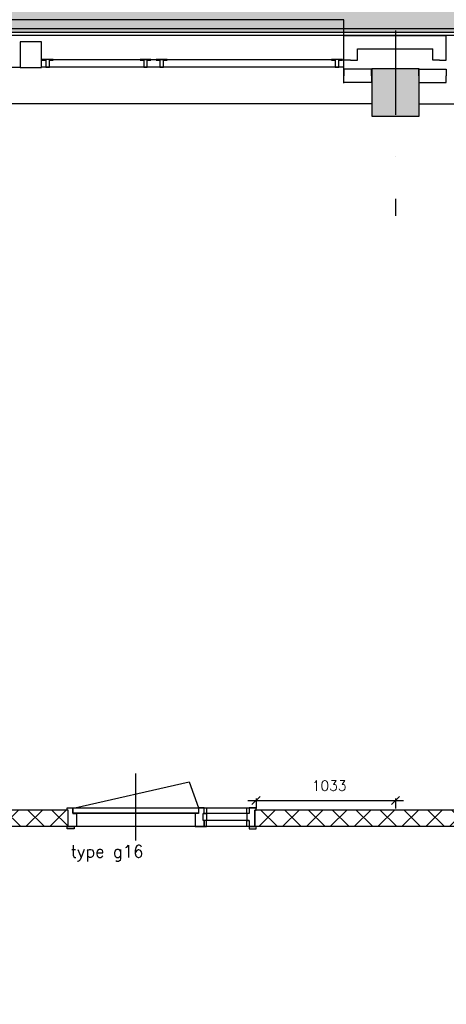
# Model space of a CAD drawing. Extents: x -29284 to 2055880, y -64816 to 121103.
# Tile 59 of 123: x 51999 to 55162, y 38482 to 45787. Entities that reach past the tile are written whole.
import ezdxf

# ---------------------------------------------------------------- set-up
doc = ezdxf.new("R2010")
doc.units = 0
doc.header["$LTSCALE"] = 50
doc.header["$MEASUREMENT"] = 0
doc.header["$PDMODE"] = 3
doc.header["$PDSIZE"] = 0.1
doc.linetypes.add('HIDDEN', pattern=[0.375, 0.25, -0.125])
doc.linetypes.add('STRAM_0WT$0$DASHDOT', pattern=[25, 12.5, -6.25, 0, -6.25])
doc.layers.get('0').update_dxf_attribs({"linetype": 'CONTINUOUS'})
doc.layers.get('DEFPOINTS').update_dxf_attribs({"linetype": 'CONTINUOUS'})
for name, color, linetype in [('_BESTAAND_ONGEIJZIGD', 8, 'CONTINUOUS'), ('_DETAILNUMMERS', 4, 'CONTINUOUS'), ('_KOLOMBESTAAND', 212, 'CONTINUOUS'), ('A--L21--', 3, 'CONTINUOUS'), ('A--L21A3_BUITENWAND', 3, 'CONTINUOUS'), ('A--L28--', 7, 'CONTINUOUS'), ('A--L28DC1_KONSTR', 1, 'HIDDEN'), ('A--L32--', 7, 'CONTINUOUS'), ('A--L32--_F-2--', 7, 'CONTINUOUS'), ('A--L32--_F123-', 1, 'CONTINUOUS'), ('A--M1$A-_F123-', 1, 'CONTINUOUS'), ('L1', 1, 'CONTINUOUS'), ('STRAM_0WT$0$A--T$7A8-_STRAMIEN', 8, 'STRAM_0WT$0$DASHDOT'), ('TEKST_KOZIJNMERK', 2, 'CONTINUOUS'), ('X--LR---_CP', 7, 'CONTINUOUS')]:
    doc.layers.add(name, color=color, linetype=linetype)
doc.layers.add('bruto vloeroppervlak', color=3, linetype='CONTINUOUS', plot=False)
doc.styles.add('ALFA-0_25', font='ROMANS')
doc.styles.add('HIEMSTRA', font='romans.shx')
doc.dimstyles.new('STANDARD$0', dxfattribs={"dimscale": 30, "dimtxt": 2.5, "dimasz": 2, "dimexe": 2, "dimexo": 0, "dimgap": 2, "dimtad": 1, "dimdec": 0, "dimzin": 0, "dimdsep": 46, "dimtxsty": 'ALFA-0_25', "dimblk1": 'OBLIQUE', "dimblk2": 'OBLIQUE', "dimsah": 1, "dimcen": -3, "dimdle": 2, "dimclrd": 1, "dimclre": 1, "dimclrt": 2, "dimadec": 0, "dimazin": 0, "dimtfac": 0.666667, "dimtofl": 0, "dimtmove": 2, "dimatfit": 3, "dimldrblk": 'OBLIQUE', "dimfxl": 1, "dimtvp": 0.833333, "dimtolj": 1, "dimtzin": 0, "dimarcsym": 0})

# ---------------------------------------------------------------- blocks, each defined once
blk = doc.blocks.new('*U1542')
at = {"layer": 'A--L21--', "color": 8, "linetype": 'Continuous'}
for points in [[(-50, 50), (-50, 50), (709.5, 50), (709.5, 50)], [(-50, 50), (-50, 50), (709.5, 50), (709.5, 50)], [(-50, 50), (-50, 50), (709.5, 50), (709.5, 50)], [(50, -50), (50, -50), (609.5, -50), (609.5, -50)]]:
    blk.add_lwpolyline(points, dxfattribs=at)
blk = doc.blocks.new('*U1541')
at = {"layer": 'A--L21--', "color": 8, "linetype": 'Continuous'}
for points in [[(0, 0), (-50, 0), (-50, 182.4), (-50, 182.4)], [(0, 0), (-50, 0), (-50, 182.4), (-50, 182.4)], [(0, 0), (-50, 0), (-50, 182.4), (-50, 182.4)], [(0, 0), (50, 0), (50, 82.4), (50, 82.4)]]:
    blk.add_lwpolyline(points, dxfattribs=at)
blk = doc.blocks.new('*U1540')
at = {"layer": 'A--L21--', "color": 8, "linetype": 'Continuous'}
for points in [[(0, 0), (0, 50), (-204.7, 50), (-204.7, 0)], [(0, 0), (0, -50), (-204.7, -50), (-204.7, 0)], [(0, 0), (0, -50), (-204.7, -50), (-204.7, 0)], [(0, 0), (0, -50), (-204.7, -50), (-204.7, 0)]]:
    blk.add_lwpolyline(points, dxfattribs=at)
blk = doc.blocks.new('*U1539')
at = {"layer": 'A--L21--', "color": 8, "linetype": 'Continuous'}
for points in [[(0, 0), (50, 0), (50, 182.4), (50, 182.4)], [(0, 0), (-50, 0), (-50, 82.4), (-50, 82.4)], [(0, 0), (-50, 0), (-50, 82.4), (-50, 82.4)], [(0, 0), (-50, 0), (-50, 82.4), (-50, 82.4)]]:
    blk.add_lwpolyline(points, dxfattribs=at)
blk = doc.blocks.new('*U1538')
at = {"layer": 'A--L21--', "color": 8, "linetype": 'Continuous'}
for points in [[(0, 0), (0, 50), (204.7, 50), (204.7, 0)], [(0, 0), (0, 50), (204.7, 50), (204.7, 0)], [(0, 0), (0, 50), (204.7, 50), (204.7, 0)], [(0, 0), (0, -50), (204.7, -50), (204.7, 0)]]:
    blk.add_lwpolyline(points, dxfattribs=at)
blk = doc.blocks.new('KOLOM400')
at = {"layer": 'A--L28--', "color": 3}
blk.add_lwpolyline([(-200, 0), (200, 0), (200, 400), (-200, 400)], close=True, dxfattribs=at)
blk = doc.blocks.new('_OBLIQUE')
at = {"color": 0, "linetype": 'ByBlock'}
blk.add_line((-0.5, -0.5), (0.5, 0.5), dxfattribs=at)
blk = doc.blocks.new('*D725')
at = {"layer": 'A--M1$A-_F123-', "color": 1, "lineweight": -2, "transparency": 16777216}
for p, q in [((53691.3, 39994.2), (54844.5, 39994.2)), ((53751.3, 40010.1), (53751.3, 39934.2)), ((54784.5, 40010.1), (54784.5, 39934.2))]:
    blk.add_line(p, q, dxfattribs=at)
at = {"layer": 'DEFPOINTS', "color": 0, "transparency": 16777216}
for p in [(53751.3, 40010.1), (54784.5, 40010.1), (54784.5, 39994.2)]:
    blk.add_point(p, dxfattribs=at)
at = {"layer": 'A--M1$A-_F123-', "color": 1, "lineweight": -2, "transparency": 16777216, "xscale": 60, "yscale": 60, "zscale": 60, "rotation": 180}
blk.add_blockref('_OBLIQUE', (53751.3, 39994.2), dxfattribs=at)
at = {"layer": 'A--M1$A-_F123-', "color": 1, "lineweight": -2, "transparency": 16777216, "xscale": 60, "yscale": 60, "zscale": 60}
blk.add_blockref('_OBLIQUE', (54784.5, 39994.2), dxfattribs=at)
at = {"layer": 'A--M1$A-_F123-', "color": 2, "transparency": 16777216, "insert": (54293.8, 40104.4), "char_height": 75, "attachment_point": 5, "style": 'ALFA-0_25'}
blk.add_mtext('\\A1;1033', dxfattribs=at)
blk = doc.blocks.new('A$C2EE40F78')
at = {"layer": '_DETAILNUMMERS', "color": 2}
for points in [[(8, 139), (8, 18), (0, 18), (0, 0), (51, 0), (51, 43), (68, 43), (68, 96), (51, 96), (51, 139)], [(68, 96), (51, 96), (51, 139), (68, 139)], [(384, 139), (367, 139), (367, 96), (384, 96)], [(392, 43), (367, 43), (367, 96), (392, 96)], [(384, 139), (384, 96), (392, 96), (392, 43), (384, 43), (384, 0), (427, 0), (427, 43), (452, 43), (452, 139)], [(1392, 139), (1392, 18), (1400, 18), (1400, 0), (1357, 0), (1357, 43), (1332, 43), (1332, 139)], [(68, 0), (51, 0), (51, 43), (68, 43)], [(384, 0), (367, 0), (367, 43), (384, 43)]]:
    blk.add_lwpolyline(points, close=True, dxfattribs=at)
at = {"layer": 'A--L32--', "color": 1}
for p, q in [((51, 139), (1332, 139)), ((51, 96), (392, 96)), ((1400, 0), (0, 0)), ((51, 43), (392, 43)), ((452, 43), (1332, 43))]:
    blk.add_line(p, q, dxfattribs=at)
for points in [[(0, 139), (51, 139), (51, 157), (0, 157)], [(1400, 139), (1349, 139), (1349, 157), (1400, 157)], [(1357, 40), (1357, 0), (427, 0), (427, 40)]]:
    blk.add_lwpolyline(points, close=True, dxfattribs=at)
at = {"layer": 'A--L32--_F-2--', "color": 1, "linetype": 'Continuous'}
blk.add_lwpolyline([(1343, 0), (496.75, -191.25), (427, 0)], dxfattribs=at)
at = {"layer": 'A--L32--_F123-', "color": 1, "linetype": 'Continuous'}
blk.add_lwpolyline([(892, 243.62), (892, -253.38)], dxfattribs=at)
at = {"layer": 'X--LR---_CP'}
blk.add_point((532, 43), dxfattribs=at)
blk.add_point((532, 43), dxfattribs=at)
blk.add_point((532, 43), dxfattribs=at)

msp = doc.modelspace()

# ---------------------------------------------------------------- hatches: boundary and pattern name
at = {"layer": '_KOLOMBESTAAND'}
msp.add_hatch(color=256, dxfattribs=at).paths.add_polyline_path([(54609.5, 45071.9), (54959.5, 45071.9), (54959.5, 45421.9), (54609.5, 45421.9)])
msp.add_hatch(color=256, dxfattribs=at).paths.add_polyline_path([(54609.5, 45071.9), (54959.5, 45071.9), (54959.5, 45421.9), (54609.5, 45421.9)])
at = {"layer": 'A--L21--', "linetype": 'Continuous'}
h = msp.add_hatch(dxfattribs=at)
h.set_pattern_fill('ANSI37', color=1, scale=1000, style=0)
h.set_pattern_definition([(45, (-1184.3, 4071.95), (-88.38835, 88.38835), []), (135, (-1184.3, 4071.95), (-88.38835, -88.38835), [])])
h.paths.add_polyline_path([(50347.6, 39802.5), (52359.4, 39802.5), (52359.4, 39922.5), (50347.6, 39922.5)])
h = msp.add_hatch(dxfattribs=at)
h.set_pattern_fill('ANSI37', color=1, scale=1000, style=0)
h.set_pattern_definition([(45, (8497.6, 4071.95), (-88.38835, 88.38835), []), (135, (8497.6, 4071.95), (-88.38835, -88.38835), [])])
h.paths.add_polyline_path([(53743.4, 39802.5), (62018.3, 39802.5), (62018.3, 39922.5), (53743.4, 39922.5)])
at = {"layer": 'A--L28DC1_KONSTR', "linetype": 'Continuous'}
msp.add_hatch(color=21, dxfattribs=at).paths.add_polyline_path([(49579.5, 46021.9), (49579.5, 45941.9), (60272.4, 45941.9), (60272.4, 45691.9), (49299.5, 45691.9), (49299.5, 46021.9)])

# ---------------------------------------------------------------- linework, layer by layer
at = {"layer": 'A--L21--'}
for p, q in [((54609.5, 45161.9), (49559.5, 45161.9)), ((54959.5, 45161.9), (60009.5, 45161.9))]:
    msp.add_line(p, q, dxfattribs=at)
at = {"layer": 'A--L21--', "color": 2, "linetype": 'Continuous'}
for points in [[(50347.6, 39802.5), (52359.4, 39802.5), (52359.4, 39922.5), (50347.6, 39922.5)], [(53743.4, 39802.5), (62018.3, 39802.5), (62018.3, 39922.5), (53743.4, 39922.5)]]:
    msp.add_lwpolyline(points, close=True, dxfattribs=at)
at = {"layer": 'A--L21A3_BUITENWAND'}
msp.add_line((48254.2, 45721.9), (60282.4, 45721.9), dxfattribs=at)
at = {"layer": 'A--L28DC1_KONSTR', "color": 3, "linetype": 'Continuous'}
msp.add_lwpolyline([(49579.5, 46021.9), (49579.5, 46021.9), (49579.5, 45941.9), (60272.4, 45941.9), (60272.4, 45691.9), (49299.5, 45691.9), (49299.5, 46021.9), (49579.5, 46021.9), (49579.5, 46021.9), (49579.5, 46021.9)], close=True, dxfattribs=at)
at = {"layer": 'bruto vloeroppervlak', "linetype": 'Continuous'}
msp.add_lwpolyline([(31674.3, 31966.8), (39309.5, 31966.8), (39309.5, 29496.9), (55162.3, 29502.5), (55161.8, 31822.5), (71357, 31822.5), (71357, 38021.9), (69007.3, 38021.9), (69007.3, 39621.9), (69177, 39621.9), (69177, 44220), (68747, 44220), (68746.7, 43947.5), (65957, 43947.5), (65957, 45670), (49002.3, 45670), (48184.8, 45670), (48184.8, 55968.9), (48359.3, 55968.9), (48359.3, 56635.9), (46059.3, 56636), (46059.3, 66709.9)], dxfattribs=at)
at = {"layer": 'L1', "color": 8}
for p, q in [((54401.8, 45786.5), (49761.8, 45786.5)), ((54401.8, 45316.5), (54401.8, 45786.5)), ((52241.8, 45491.5), (54311.8, 45491.5)), ((52971.8, 45491.5), (52891.8, 45491.5)), ((49761.8, 45434.5), (52001.8, 45434.5)), ((54401.8, 45434.5), (52161.8, 45434.5))]:
    msp.add_line(p, q, dxfattribs=at)
for points in [[(52161.8, 45621.5), (52001.8, 45621.5), (52001.8, 45431.5), (52161.8, 45431.5)], [(52246.8, 45487.5), (52246.8, 45491.5), (52166.8, 45491.5), (52166.8, 45487.5), (52193.8, 45487.5), (52193.8, 45434.5), (52219.8, 45434.5), (52219.8, 45487.5)], [(52971.8, 45487.5), (52971.8, 45491.5), (52891.8, 45491.5), (52891.8, 45487.5), (52918.8, 45487.5), (52918.8, 45434.5), (52944.8, 45434.5), (52944.8, 45487.5)], [(53091.8, 45487.5), (53091.8, 45491.5), (53011.8, 45491.5), (53011.8, 45487.5), (53038.8, 45487.5), (53038.8, 45434.5), (53064.8, 45434.5), (53064.8, 45487.5)], [(54391.8, 45487.5), (54391.8, 45491.5), (54311.8, 45491.5), (54311.8, 45487.5), (54338.8, 45487.5), (54338.8, 45434.5), (54364.8, 45434.5), (54364.8, 45487.5)]]:
    msp.add_lwpolyline(points, close=True, dxfattribs=at)
at = {"layer": 'STRAM_0WT$0$A--T$7A8-_STRAMIEN', "color": 8}
msp.add_line((54784.5, 65708.4), (54784.5, 44332.8), dxfattribs=at)
at = {"layer": 'X--LR---_CP', "color": 1, "linetype": 'Continuous'}
msp.add_point((54781.8, 45491.5), dxfattribs=at)
msp.add_point((54781.8, 45491.5), dxfattribs=at)

# ---------------------------------------------------------------- block references
at = {"layer": '_BESTAAND_ONGEIJZIGD', "color": 2, "linetype": 'Continuous'}
for name, p in [('*U1542', (54452.3, 45620)), ('*U1541', (54452.3, 45487.5)), ('*U1539', (55111.8, 45487.5)), ('*U1540', (54607, 45370)), ('*U1538', (54957, 45370))]:
    msp.add_blockref(name, p, dxfattribs=at)
at = {"layer": 'A--L21--', "xscale": 0.875, "yscale": 0.875, "zscale": 0.875}
msp.add_blockref('KOLOM400', (54784.5, 45071.9), dxfattribs=at)
msp.add_blockref('KOLOM400', (54784.5, 45071.9), dxfattribs=at)
at = {"layer": 'A--L32--', "color": 1, "rotation": 180}
msp.add_blockref('A$C2EE40F78', (53751.4, 39940.5), dxfattribs=at)

# ---------------------------------------------------------------- texts
at = {"layer": 'TEKST_KOZIJNMERK', "style": 'HIEMSTRA'}
msp.add_text('type g16', height=90, dxfattribs=at).set_placement((52377.3, 39571.5))

# ---------------------------------------------------------------- dimensions: what is measured, and where the dimension line sits
at = {"layer": 'A--M1$A-_F123-'}
dim = msp.add_linear_dim(base=(54784.5, 39994.2), p1=(53751.3, 40010.1), p2=(54784.5, 40010.1), angle=0, dimstyle='STANDARD$0', dxfattribs=at)
dim.commit()
dim.dimension.update_dxf_attribs({"geometry": '*D725', "text_midpoint": (54293.8, 40104.4), "dimtype": 161})

doc.saveas('drawing.dxf')
